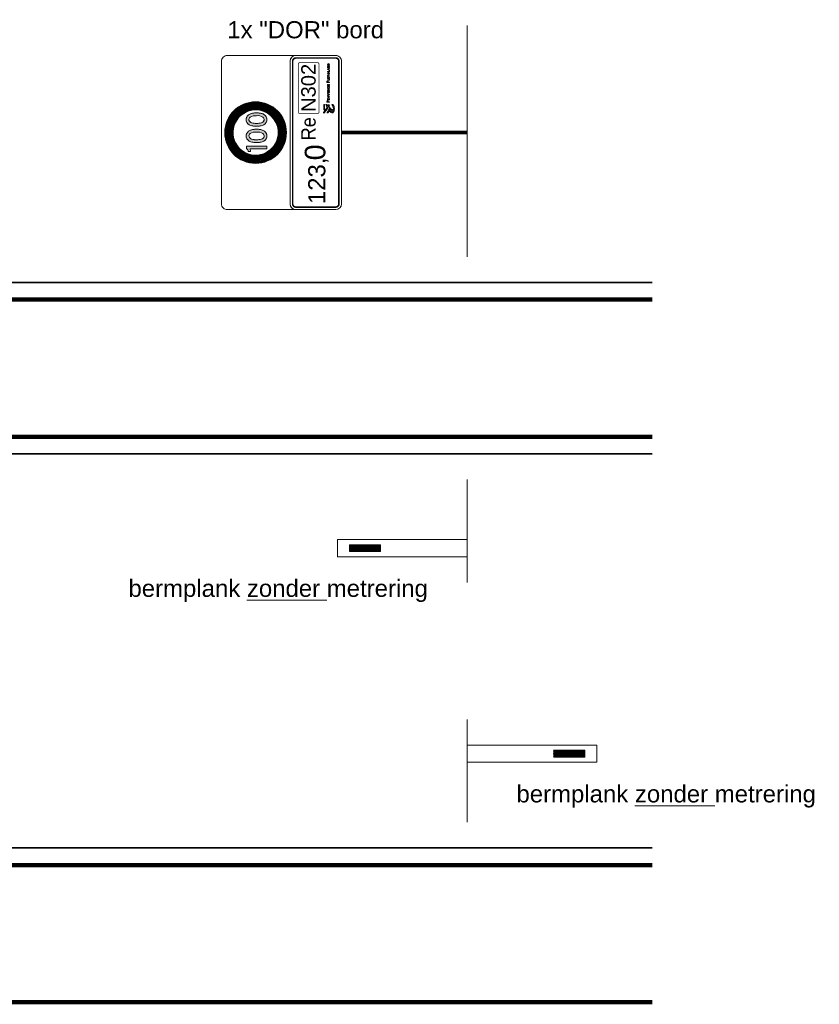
# Model space of a CAD drawing. Header units: metres. Extents: x -699 to 2316, y -1199 to 781.
# Tile 134 of 256: x -77.43 to -72.76, y -77.69 to -71.94. Entities that reach past the tile are written whole.
import ezdxf

# ---------------------------------------------------------------- set-up
doc = ezdxf.new("R2010")
doc.units = ezdxf.units.M
for name, color, linetype, lineweight in [('B-WE-VW-VERKEERSTEKEN_BORD-G', 7, 'Continuous', 18), ('N-WE-VH-KANTVERHARDING-G', 210, 'Continuous', 35), ('N-WE-VW-MARKERING_LANGS_STREEP_DOORGETROKKEN_020-G', 7, 'Continuous', 18)]:
    doc.layers.add(name, color=color, linetype=linetype, lineweight=lineweight)
doc.styles.add('ariel', font='arial.ttf')

# ---------------------------------------------------------------- blocks, each defined once
blk = doc.blocks.new('*X72')
at = {"color": 0}
for p, q in [((925.000522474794, 239.3579676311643), (926.9329959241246, 241.2904410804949)), ((925.000522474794, 239.8069804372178), (926.4839831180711, 241.2904410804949)), ((925.000522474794, 240.2559932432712), (926.0349703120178, 241.2904410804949)), ((925.000522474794, 240.7050060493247), (925.5859575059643, 241.2904410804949)), ((925.000522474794, 241.1540188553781), (925.1369446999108, 241.2904410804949)), ((927.000522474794, 239.0857348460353), (925.000522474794, 241.0857348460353)), ((925.000522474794, 238.9089548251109), (927.000522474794, 240.9089548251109)), ((927.000522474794, 238.6367220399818), (925.000522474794, 240.6367220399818)), ((925.000522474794, 238.4599420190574), (927.000522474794, 240.4599420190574)), ((927.000522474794, 239.5347476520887), (925.244829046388, 241.2904410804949)), ((927.000522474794, 239.9837604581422), (925.6938418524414, 241.2904410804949)), ((927.000522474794, 240.4327732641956), (926.1428546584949, 241.2904410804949)), ((927.000522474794, 240.8817860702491), (926.5918674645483, 241.2904410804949)), ((927.000522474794, 238.1877092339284), (925.000522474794, 240.1877092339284)), ((925.000522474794, 238.010929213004), (927.000522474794, 240.010929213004)), ((927.000522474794, 237.7386964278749), (925.000522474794, 239.7386964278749)), ((925.000522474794, 237.5619164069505), (927.000522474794, 239.5619164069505)), ((927.000522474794, 237.2896836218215), (925.000522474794, 239.2896836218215)), ((925.000522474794, 237.112903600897), (927.000522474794, 239.112903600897)), ((927.000522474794, 236.840670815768), (925.000522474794, 238.840670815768)), ((925.000522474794, 236.6638907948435), (927.000522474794, 238.6638907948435)), ((927.000522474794, 236.3916580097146), (925.000522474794, 238.3916580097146)), ((925.000522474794, 236.2148779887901), (927.000522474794, 238.2148779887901)), ((927.000522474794, 235.9426452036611), (925.000522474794, 237.9426452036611)), ((925.000522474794, 235.7658651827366), (927.000522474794, 237.7658651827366)), ((927.000522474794, 235.4936323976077), (925.000522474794, 237.4936323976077)), ((925.000522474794, 235.3168523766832), (927.000522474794, 237.3168523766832)), ((927.000522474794, 235.0446195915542), (925.000522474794, 237.0446195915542)), ((925.000522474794, 234.8678395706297), (927.000522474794, 236.8678395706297)), ((927.000522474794, 234.5956067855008), (925.000522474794, 236.5956067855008)), ((925.000522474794, 234.4188267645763), (927.000522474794, 236.4188267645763)), ((927.000522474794, 234.1465939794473), (925.000522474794, 236.1465939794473)), ((925.000522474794, 233.9698139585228), (927.000522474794, 235.9698139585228)), ((927.000522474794, 233.6975811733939), (925.000522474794, 235.6975811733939)), ((925.000522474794, 233.5208011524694), (927.000522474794, 235.5208011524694)), ((927.000522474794, 233.2485683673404), (925.000522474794, 235.2485683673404)), ((925.000522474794, 233.0717883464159), (927.000522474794, 235.0717883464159)), ((927.000522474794, 232.799555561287), (925.000522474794, 234.799555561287)), ((925.000522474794, 232.6227755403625), (927.000522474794, 234.6227755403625)), ((927.000522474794, 232.3505427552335), (925.000522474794, 234.3505427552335)), ((926.6116113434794, 232.2904410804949), (925.000522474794, 233.9015299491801)), ((926.1625985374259, 232.2904410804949), (925.000522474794, 233.4525171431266)), ((925.7135857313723, 232.2904410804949), (925.000522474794, 233.003504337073)), ((925.2645729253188, 232.2904410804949), (925.000522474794, 232.5544915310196)), ((925.11720082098, 232.2904410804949), (927.000522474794, 234.173762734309)), ((925.5662136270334, 232.2904410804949), (927.000522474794, 233.7247499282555)), ((926.0152264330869, 232.2904410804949), (927.000522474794, 233.275737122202)), ((926.4642392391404, 232.2904410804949), (927.000522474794, 232.8267243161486)), ((926.9132520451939, 232.2904410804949), (927.000522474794, 232.3777115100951))]:
    blk.add_line(p, q, dxfattribs=at)
blk = doc.blocks.new('Logo_PFL_Contour_HBBORD')
at = {"layer": 'B-WE-VW-VERKEERSTEKEN_BORD-G', "color": 8, "lineweight": 5}
for points in [[(-0.06342718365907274, -0.0162602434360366), (-0.04818596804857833, -0.0162602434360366), (-0.04818596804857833, -0.01382874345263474), (-0.06342718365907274, -0.01382874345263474), (-0.06342718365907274, -0.0162602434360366)], [(-0.01421348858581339, -0.03016442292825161), (-0.01421348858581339, -0.02466804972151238), (-0.0132521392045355, -0.02466804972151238), (-0.0132521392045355, -0.03016442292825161), (-0.01421348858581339, -0.03016442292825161)], [(0.003684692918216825, -0.03016442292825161), (0.003684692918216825, -0.02466804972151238), (0.004646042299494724, -0.02466804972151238), (0.004646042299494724, -0.03016442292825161), (0.003684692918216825, -0.03016442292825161)], [(0.007635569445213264, -0.03016442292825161), (0.007635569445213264, -0.02466804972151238), (0.01074261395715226, -0.02466804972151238), (0.01074261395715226, -0.02541844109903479), (0.008596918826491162, -0.02541844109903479), (0.008596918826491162, -0.02697224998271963), (0.01063713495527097, -0.02697224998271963), (0.01063713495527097, -0.02770143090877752), (0.008596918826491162, -0.02770143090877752), (0.008596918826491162, -0.02939253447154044), (0.01074261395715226, -0.02939253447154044), (0.01074261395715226, -0.03016442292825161), (0.007635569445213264, -0.03016442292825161)], [(0.01753569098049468, -0.02383310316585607), (0.01753569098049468, -0.0261479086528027), (0.02006202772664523, -0.0261479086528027), (0.02006202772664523, -0.02692982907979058), (0.01753569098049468, -0.02692982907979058), (0.01753569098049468, -0.03016442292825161), (0.01656344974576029, -0.03016442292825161), (0.01656344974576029, -0.02302968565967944), (0.02019960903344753, -0.02302968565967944), (0.02019960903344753, -0.02383310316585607), (0.01753569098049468, -0.02383310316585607)], [(0.02257575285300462, -0.03016442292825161), (0.02257575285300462, -0.02466804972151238), (0.02353710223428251, -0.02466804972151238), (0.02353710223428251, -0.02933979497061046), (0.02550336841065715, -0.02933979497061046), (0.02550336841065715, -0.03016442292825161), (0.02257575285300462, -0.03016442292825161)], [(0.02770065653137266, -0.03016442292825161), (0.02770065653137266, -0.02466804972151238), (0.03080770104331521, -0.02466804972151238), (0.03080770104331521, -0.02541844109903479), (0.02866200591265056, -0.02541844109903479), (0.02866200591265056, -0.02697224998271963), (0.03070222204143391, -0.02697224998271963), (0.03070222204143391, -0.02770143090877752), (0.02866200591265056, -0.02770143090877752), (0.02866200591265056, -0.02939253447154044), (0.03080770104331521, -0.02939253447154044), (0.03080770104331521, -0.03016442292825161), (0.02770065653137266, -0.03016442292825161)], [(0.04725841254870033, -0.03016442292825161), (0.04725841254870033, -0.02466804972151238), (0.04821976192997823, -0.02466804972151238), (0.04821976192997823, -0.02933979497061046), (0.05018602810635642, -0.02933979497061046), (0.05018602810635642, -0.03016442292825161), (0.04725841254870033, -0.03016442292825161)], [(0.05589221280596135, -0.03016442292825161), (0.0554588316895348, -0.02901217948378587), (0.05301733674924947, -0.02901217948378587), (0.05258395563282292, -0.03016442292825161), (0.05161171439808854, -0.03016442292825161), (0.0537465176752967, -0.02466804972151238), (0.05484602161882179, -0.02466804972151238), (0.05695961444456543, -0.03016442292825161), (0.05589221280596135, -0.03016442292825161)]]:
    blk.add_lwpolyline(points, dxfattribs=at)
for points, knots in [([(-0.0621237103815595, -0.03897067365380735), (-0.06336299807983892, -0.03873523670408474), (-0.06422988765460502, -0.03844129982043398), (-0.06523806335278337, -0.03813086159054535), (-0.06523806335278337, -0.03813086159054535), (-0.06264960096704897, -0.03348679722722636), (-0.06264960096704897, -0.03348679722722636), (-0.06264960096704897, -0.03348679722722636), (-0.05968787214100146, -0.02777610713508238), (-0.05344172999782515, -0.02784243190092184), (-0.05285217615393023, -0.02784940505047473), (-0.05123874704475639, -0.02796188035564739), (-0.05123874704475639, -0.02796188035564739), (-0.05123874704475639, -0.02796188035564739), (-0.05085152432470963, -0.02519811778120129), (-0.05682556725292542, -0.02491818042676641), (-0.06182544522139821, -0.02468444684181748), (-0.06400139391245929, -0.02164250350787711), (-0.06523457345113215, -0.02043636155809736), (-0.06667619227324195, -0.01902698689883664), (-0.07078040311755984, -0.01722695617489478), (-0.07124960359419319, -0.01703857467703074), (-0.07181648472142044, -0.01682661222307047), (-0.07223074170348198, -0.01621180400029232), (-0.07223074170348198, -0.01557863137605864), (-0.07223074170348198, -0.01557863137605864), (-0.07223074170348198, -0.01207880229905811), (-0.07223074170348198, -0.01207880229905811), (-0.07223074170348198, -0.01271367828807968), (-0.07187142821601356, -0.0131236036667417), (-0.07124786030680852, -0.01339044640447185), (-0.0708580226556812, -0.01358319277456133), (-0.06550841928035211, -0.0165318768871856), (-0.06399528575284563, -0.01787577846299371), (-0.06261384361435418, -0.01910198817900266), (-0.06013701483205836, -0.0224579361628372), (-0.05643747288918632, -0.02245442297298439), (-0.05643747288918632, -0.02245442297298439), (-0.05613833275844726, -0.02245442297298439), (-0.05613833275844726, -0.02245442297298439), (-0.05442112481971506, -0.02245005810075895), (-0.05080704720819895, -0.02110961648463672), (-0.04909681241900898, -0.02022966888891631), (-0.04883430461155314, -0.02010841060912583), (-0.04833545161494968, -0.01988165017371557), (-0.04819504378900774, -0.01938192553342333), (-0.04819504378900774, -0.01938192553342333), (-0.0481932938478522, -0.02162855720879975), (-0.0481932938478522, -0.02162855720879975), (-0.0481932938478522, -0.02222505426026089), (-0.04856917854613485, -0.02229744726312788), (-0.04908547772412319, -0.02252942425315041), (-0.05005265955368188, -0.02302744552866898), (-0.0522748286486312, -0.02402423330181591), (-0.0522748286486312, -0.02402423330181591), (-0.05205941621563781, -0.02410013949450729), (-0.0519547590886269, -0.02414549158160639), (-0.0517925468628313, -0.0242187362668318), (-0.04909768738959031, -0.02554698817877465), (-0.04885872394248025, -0.02801857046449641), (-0.04885872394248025, -0.02801857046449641), (-0.04885872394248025, -0.02801857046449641), (-0.04871307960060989, -0.03016310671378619), (-0.04871307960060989, -0.03016310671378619), (-0.04871307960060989, -0.03016310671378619), (-0.05103031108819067, -0.0296790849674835), (-0.05290275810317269, -0.0296790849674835), (-0.05805787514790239, -0.0296790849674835), (-0.06040475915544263, -0.03491272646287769), (-0.06040475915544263, -0.03491272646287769), (-0.06040475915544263, -0.03491272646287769), (-0.0621237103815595, -0.03897067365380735), (-0.0621237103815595, -0.03897067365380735)], [0, 0, 0, 0, 1, 1, 1, 2, 2, 2, 3, 3, 3, 4, 4, 4, 5, 5, 5, 6, 6, 6, 7, 7, 7, 8, 8, 8, 9, 9, 9, 10, 10, 10, 11, 11, 11, 12, 12, 12, 13, 13, 13, 14, 14, 14, 15, 15, 15, 16, 16, 16, 17, 17, 17, 18, 18, 18, 19, 19, 19, 20, 20, 20, 21, 21, 21, 22, 22, 22, 23, 23, 23, 24, 24, 24, 24]), ([(-0.07168915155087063, -0.03436184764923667), (-0.07168915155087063, -0.03436184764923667), (-0.06609710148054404, -0.02903755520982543), (-0.06609710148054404, -0.02903755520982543), (-0.06609710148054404, -0.02903755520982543), (-0.06929517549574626, -0.02759767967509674), (-0.07134815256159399, -0.02682850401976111), (-0.07188450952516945, -0.02657118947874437), (-0.07222899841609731, -0.02606624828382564), (-0.07222899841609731, -0.02547757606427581), (-0.07222899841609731, -0.02547757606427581), (-0.07222899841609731, -0.02261874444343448), (-0.07222899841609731, -0.02261874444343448), (-0.07222899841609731, -0.0231995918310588), (-0.07189584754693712, -0.02361643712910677), (-0.07134204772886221, -0.02387981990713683), (-0.06716457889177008, -0.02585604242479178), (-0.06245598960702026, -0.02833725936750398), (-0.06245598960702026, -0.02833725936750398), (-0.06245598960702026, -0.02833725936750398), (-0.06933006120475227, -0.03618285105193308), (-0.06933006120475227, -0.03618285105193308), (-0.07012456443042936, -0.0356604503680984), (-0.07089551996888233, -0.03503339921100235), (-0.07168915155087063, -0.03436184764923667)], [0, 0, 0, 0, 1, 1, 1, 2, 2, 2, 3, 3, 3, 4, 4, 4, 5, 5, 5, 6, 6, 6, 7, 7, 7, 8, 8, 8, 8]), ([(-0.03934844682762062, -0.02745837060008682), (-0.03952787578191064, -0.02745837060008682), (-0.03972908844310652, -0.02745837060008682), (-0.03991940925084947, -0.0274371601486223), (-0.03991940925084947, -0.0274371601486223), (-0.03991940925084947, -0.03016442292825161), (-0.03991940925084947, -0.03016442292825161), (-0.03991940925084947, -0.03016442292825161), (-0.04089165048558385, -0.03016442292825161), (-0.04089165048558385, -0.03016442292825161), (-0.04089165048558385, -0.03016442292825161), (-0.04089165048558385, -0.02302968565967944), (-0.04089165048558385, -0.02302968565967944), (-0.04036310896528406, -0.02300876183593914), (-0.03978182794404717, -0.02298755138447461), (-0.03913691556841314, -0.02298755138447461), (-0.03749855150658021, -0.02298755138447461), (-0.03658994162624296, -0.02381189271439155), (-0.03658994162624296, -0.02508022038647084), (-0.03658994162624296, -0.02647552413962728), (-0.03773129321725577, -0.02745837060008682), (-0.03934844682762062, -0.02745837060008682)], [0, 0, 0, 0, 1, 1, 1, 2, 2, 2, 3, 3, 3, 4, 4, 4, 5, 5, 5, 6, 6, 6, 7, 7, 7, 7]), ([(-0.03924296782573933, -0.02379068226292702), (-0.03950723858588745, -0.02379068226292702), (-0.03971819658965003, -0.02379068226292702), (-0.03991940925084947, -0.02380128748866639), (-0.03991940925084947, -0.02380128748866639), (-0.03991940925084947, -0.02661281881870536), (-0.03991940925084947, -0.02661281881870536), (-0.03973940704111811, -0.02664463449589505), (-0.03953876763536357, -0.02665523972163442), (-0.03933755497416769, -0.02665523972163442), (-0.03828104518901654, -0.02664463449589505), (-0.03760460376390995, -0.02607367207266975), (-0.03760460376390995, -0.02517538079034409), (-0.03760460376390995, -0.0242876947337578), (-0.03812225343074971, -0.02379068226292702), (-0.03924296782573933, -0.02379068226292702)], [0, 0, 0, 0, 1, 1, 1, 2, 2, 2, 3, 3, 3, 4, 4, 4, 5, 5, 5, 5]), ([(-0.03152924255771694, -0.03016442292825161), (-0.03152924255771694, -0.03016442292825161), (-0.03329429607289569, -0.02780719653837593), (-0.03329429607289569, -0.02780719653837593), (-0.03329429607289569, -0.02780719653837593), (-0.03333671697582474, -0.02780719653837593), (-0.03333671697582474, -0.02780719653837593), (-0.03333671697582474, -0.02780719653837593), (-0.03333671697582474, -0.03016442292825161), (-0.03333671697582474, -0.03016442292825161), (-0.03333671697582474, -0.03016442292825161), (-0.03429806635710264, -0.03016442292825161), (-0.03429806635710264, -0.03016442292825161), (-0.03429806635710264, -0.03016442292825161), (-0.03429806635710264, -0.02466804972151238), (-0.03429806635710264, -0.02466804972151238), (-0.03393920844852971, -0.02464683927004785), (-0.03331550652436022, -0.02463623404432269), (-0.03266027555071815, -0.02463623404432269), (-0.03138134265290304, -0.02463623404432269), (-0.03064126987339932, -0.02514356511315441), (-0.03064126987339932, -0.0261160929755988), (-0.03064126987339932, -0.02704619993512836), (-0.03133892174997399, -0.0275956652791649), (-0.0322899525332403, -0.02769082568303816), (-0.03215294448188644, -0.02783901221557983), (-0.03199415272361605, -0.02805025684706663), (-0.03181472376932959, -0.0282721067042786), (-0.03181472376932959, -0.0282721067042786), (-0.03032425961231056, -0.03016442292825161), (-0.03032425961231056, -0.03016442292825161), (-0.03032425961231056, -0.03016442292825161), (-0.03152924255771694, -0.03016442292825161), (-0.03152924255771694, -0.03016442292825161)], [0, 0, 0, 0, 1, 1, 1, 2, 2, 2, 3, 3, 3, 4, 4, 4, 5, 5, 5, 6, 6, 6, 7, 7, 7, 8, 8, 8, 9, 9, 9, 10, 10, 10, 11, 11, 11, 11]), ([(-0.03278696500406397, -0.02537630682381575), (-0.03301913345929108, -0.02537630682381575), (-0.03317792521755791, -0.0253866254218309), (-0.03333671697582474, -0.02540783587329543), (-0.03333671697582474, -0.02540783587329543), (-0.03333671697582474, -0.02713075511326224), (-0.03333671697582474, -0.02713075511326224), (-0.03316760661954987, -0.02714136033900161), (-0.03295607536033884, -0.02715196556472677), (-0.03275543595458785, -0.02715196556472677), (-0.03208931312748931, -0.02715196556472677), (-0.03165593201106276, -0.02678192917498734), (-0.03165593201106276, -0.02621125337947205), (-0.03165593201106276, -0.02565089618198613), (-0.03208931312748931, -0.02537630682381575), (-0.03278696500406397, -0.02537630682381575)], [0, 0, 0, 0, 1, 1, 1, 2, 2, 2, 3, 3, 3, 4, 4, 4, 5, 5, 5, 5]), ([(-0.02586605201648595, -0.03024869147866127), (-0.02765231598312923, -0.03024869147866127), (-0.02848697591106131, -0.02909673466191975), (-0.02848697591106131, -0.02746897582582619), (-0.02848697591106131, -0.02565089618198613), (-0.02719772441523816, -0.02458349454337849), (-0.02569694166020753, -0.02458349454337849), (-0.02407978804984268, -0.02458349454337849), (-0.02304391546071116, -0.02554541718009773), (-0.02304391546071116, -0.02736321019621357), (-0.02304391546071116, -0.02920221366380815), (-0.02431252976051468, -0.03024869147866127), (-0.02586605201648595, -0.03024869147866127)], [0, 0, 0, 0, 1, 1, 1, 2, 2, 2, 3, 3, 3, 4, 4, 4, 4]), ([(-0.0257708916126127, -0.02540783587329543), (-0.02666918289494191, -0.02540783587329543), (-0.02746199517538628, -0.02609488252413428), (-0.02746199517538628, -0.0273844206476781), (-0.02746199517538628, -0.02850484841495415), (-0.02700740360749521, -0.02941374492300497), (-0.02580242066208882, -0.02941374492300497), (-0.02484049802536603, -0.02941374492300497), (-0.02407978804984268, -0.02875851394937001), (-0.02407978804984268, -0.02744776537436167), (-0.02407978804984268, -0.0261160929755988), (-0.02473501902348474, -0.02540783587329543), (-0.0257708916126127, -0.02540783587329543)], [0, 0, 0, 0, 1, 1, 1, 2, 2, 2, 3, 3, 3, 4, 4, 4, 4]), ([(-0.01835411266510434, -0.03016442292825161), (-0.01835411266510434, -0.03016442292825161), (-0.01945304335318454, -0.03016442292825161), (-0.01945304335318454, -0.03016442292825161), (-0.01945304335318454, -0.03016442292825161), (-0.0215884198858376, -0.02466804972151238), (-0.0215884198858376, -0.02466804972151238), (-0.0215884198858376, -0.02466804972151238), (-0.02052044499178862, -0.02466804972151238), (-0.02052044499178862, -0.02466804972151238), (-0.02052044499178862, -0.02466804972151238), (-0.01935788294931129, -0.02773324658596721), (-0.01935788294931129, -0.02773324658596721), (-0.01917845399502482, -0.02818755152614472), (-0.01901966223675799, -0.02866335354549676), (-0.01889297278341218, -0.02913886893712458), (-0.01889297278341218, -0.02913886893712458), (-0.01888265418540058, -0.02913886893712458), (-0.01888265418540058, -0.02913886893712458), (-0.01873475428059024, -0.02867395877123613), (-0.01858628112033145, -0.02818755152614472), (-0.01841717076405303, -0.02776477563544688), (-0.01841717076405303, -0.02776477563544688), (-0.0172018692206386, -0.02466804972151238), (-0.0172018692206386, -0.02466804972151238), (-0.0172018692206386, -0.02466804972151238), (-0.0161975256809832, -0.02466804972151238), (-0.0161975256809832, -0.02466804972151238), (-0.0161975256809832, -0.02466804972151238), (-0.01835411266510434, -0.03016442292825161), (-0.01835411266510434, -0.03016442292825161)], [0, 0, 0, 0, 1, 1, 1, 2, 2, 2, 3, 3, 3, 4, 4, 4, 5, 5, 5, 6, 6, 6, 7, 7, 7, 8, 8, 8, 9, 9, 9, 10, 10, 10, 10]), ([(-0.006690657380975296, -0.03016442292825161), (-0.006690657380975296, -0.03016442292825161), (-0.008761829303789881, -0.02694043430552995), (-0.008761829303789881, -0.02694043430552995), (-0.00898367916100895, -0.026602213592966), (-0.009206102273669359, -0.0262006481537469), (-0.009364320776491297, -0.02586242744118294), (-0.009364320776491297, -0.02586242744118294), (-0.009375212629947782, -0.02586242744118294), (-0.009375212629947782, -0.02586242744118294), (-0.009354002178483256, -0.02621125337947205), (-0.00933279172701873, -0.02658100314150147), (-0.00933279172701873, -0.02717288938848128), (-0.00933279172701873, -0.02717288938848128), (-0.00933279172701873, -0.03016442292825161), (-0.00933279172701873, -0.03016442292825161), (-0.00933279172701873, -0.03016442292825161), (-0.01026261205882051, -0.03016442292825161), (-0.01026261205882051, -0.03016442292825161), (-0.01026261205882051, -0.03016442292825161), (-0.01026261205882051, -0.02466804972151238), (-0.01026261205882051, -0.02466804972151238), (-0.01026261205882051, -0.02466804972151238), (-0.008994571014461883, -0.02466804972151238), (-0.008994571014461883, -0.02466804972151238), (-0.008994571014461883, -0.02466804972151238), (-0.006954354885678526, -0.02783901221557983), (-0.006954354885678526, -0.02783901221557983), (-0.006722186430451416, -0.02818755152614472), (-0.006500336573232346, -0.02856819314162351), (-0.006310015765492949, -0.02893794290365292), (-0.006310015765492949, -0.02893794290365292), (-0.006299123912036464, -0.02893794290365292), (-0.006299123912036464, -0.02893794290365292), (-0.006331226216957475, -0.02857879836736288), (-0.006341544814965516, -0.02798691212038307), (-0.006341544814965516, -0.02717288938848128), (-0.006341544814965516, -0.02717288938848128), (-0.006352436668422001, -0.02466804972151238), (-0.006352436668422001, -0.02466804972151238), (-0.006352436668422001, -0.02466804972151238), (-0.005411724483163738, -0.02466804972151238), (-0.005411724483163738, -0.02466804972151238), (-0.005411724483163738, -0.02466804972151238), (-0.005411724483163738, -0.03016442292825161), (-0.005411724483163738, -0.03016442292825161), (-0.005411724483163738, -0.03016442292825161), (-0.006690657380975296, -0.03016442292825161), (-0.006690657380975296, -0.03016442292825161)], [0, 0, 0, 0, 1, 1, 1, 2, 2, 2, 3, 3, 3, 4, 4, 4, 5, 5, 5, 6, 6, 6, 7, 7, 7, 8, 8, 8, 9, 9, 9, 10, 10, 10, 11, 11, 11, 12, 12, 12, 13, 13, 13, 14, 14, 14, 15, 15, 15, 16, 16, 16, 16]), ([(-0.0002558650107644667, -0.03023837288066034), (-0.002020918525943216, -0.03023837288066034), (-0.002940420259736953, -0.02921281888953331), (-0.002940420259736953, -0.02753232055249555), (-0.002940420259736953, -0.0259575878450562), (-0.002052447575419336, -0.02459409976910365), (-2.312330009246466e-05, -0.02459409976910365), (0.0003678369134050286, -0.02459409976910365), (0.0008224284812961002, -0.02464683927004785), (0.001203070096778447, -0.02475260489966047), (0.001203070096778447, -0.02475260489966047), (0.001107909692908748, -0.02560876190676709), (0.001107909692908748, -0.02560876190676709), (0.0006951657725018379, -0.02548178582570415), (0.0002829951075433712, -0.02540783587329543), (-0.0001182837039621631, -0.02540783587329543), (-0.001312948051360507, -0.02540783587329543), (-0.001915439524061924, -0.02628520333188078), (-0.001915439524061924, -0.0274371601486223), (-0.001915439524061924, -0.02870548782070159), (-0.001249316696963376, -0.02939253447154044), (-5.522560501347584e-05, -0.02939253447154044), (0.0003781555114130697, -0.02939253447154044), (0.0008327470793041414, -0.02928676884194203), (0.001170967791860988, -0.02912826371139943), (0.001170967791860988, -0.02912826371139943), (0.001255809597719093, -0.02997381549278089), (0.001255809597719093, -0.02997381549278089), (0.0008115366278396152, -0.03014321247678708), (0.0002938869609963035, -0.03023837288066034), (-0.0002558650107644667, -0.03023837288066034)], [0, 0, 0, 0, 1, 1, 1, 2, 2, 2, 3, 3, 3, 4, 4, 4, 5, 5, 5, 6, 6, 6, 7, 7, 7, 8, 8, 8, 9, 9, 9, 10, 10, 10, 10]), ([(0.03578470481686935, -0.03016442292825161), (0.03578470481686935, -0.03016442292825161), (0.0346857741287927, -0.03016442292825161), (0.0346857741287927, -0.03016442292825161), (0.0346857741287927, -0.03016442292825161), (0.03255039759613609, -0.02466804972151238), (0.03255039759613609, -0.02466804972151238), (0.03255039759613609, -0.02466804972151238), (0.03361837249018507, -0.02466804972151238), (0.03361837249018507, -0.02466804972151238), (0.03361837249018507, -0.02466804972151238), (0.0347809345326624, -0.02773324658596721), (0.0347809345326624, -0.02773324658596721), (0.03496036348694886, -0.02818755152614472), (0.03511915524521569, -0.02866335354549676), (0.03524584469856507, -0.02913886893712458), (0.03524584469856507, -0.02913886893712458), (0.03525616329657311, -0.02913886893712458), (0.03525616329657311, -0.02913886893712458), (0.03540463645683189, -0.02867395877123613), (0.03555253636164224, -0.02818755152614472), (0.03572164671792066, -0.02776477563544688), (0.03572164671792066, -0.02776477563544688), (0.03693694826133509, -0.02466804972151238), (0.03693694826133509, -0.02466804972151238), (0.03693694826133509, -0.02466804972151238), (0.03794071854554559, -0.02466804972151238), (0.03794071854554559, -0.02466804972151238), (0.03794071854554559, -0.02466804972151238), (0.03578470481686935, -0.03016442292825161), (0.03578470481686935, -0.03016442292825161)], [0, 0, 0, 0, 1, 1, 1, 2, 2, 2, 3, 3, 3, 4, 4, 4, 5, 5, 5, 6, 6, 6, 7, 7, 7, 8, 8, 8, 9, 9, 9, 10, 10, 10, 10]), ([(0.04200739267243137, -0.03024869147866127), (0.04022112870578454, -0.03024869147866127), (0.03938646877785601, -0.02909673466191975), (0.03938646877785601, -0.02746897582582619), (0.03938646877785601, -0.02565089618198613), (0.04067572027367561, -0.02458349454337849), (0.04217650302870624, -0.02458349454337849), (0.04379365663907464, -0.02458349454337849), (0.0448295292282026, -0.02554541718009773), (0.0448295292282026, -0.02736321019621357), (0.0448295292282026, -0.02920221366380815), (0.04356091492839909, -0.03024869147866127), (0.04200739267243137, -0.03024869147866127)], [0, 0, 0, 0, 1, 1, 1, 2, 2, 2, 3, 3, 3, 4, 4, 4, 4]), ([(0.04210255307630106, -0.02540783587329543), (0.04120426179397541, -0.02540783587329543), (0.04041144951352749, -0.02609488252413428), (0.04041144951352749, -0.0273844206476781), (0.04041144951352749, -0.02850484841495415), (0.04086604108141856, -0.02941374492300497), (0.04207102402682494, -0.02941374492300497), (0.04303294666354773, -0.02941374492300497), (0.04379365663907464, -0.02875851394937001), (0.04379365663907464, -0.02744776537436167), (0.04379365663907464, -0.0261160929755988), (0.04313842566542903, -0.02540783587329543), (0.04210255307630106, -0.02540783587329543)], [0, 0, 0, 0, 1, 1, 1, 2, 2, 2, 3, 3, 3, 4, 4, 4, 4]), ([(0.05454964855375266, -0.02658100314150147), (0.05443327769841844, -0.02627459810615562), (0.05432779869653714, -0.02593637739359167), (0.05424353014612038, -0.02567210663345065), (0.05424353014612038, -0.02567210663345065), (0.05423263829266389, -0.02567210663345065), (0.05423263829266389, -0.02567210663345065), (0.05416958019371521, -0.02594698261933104), (0.05406352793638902, -0.02626399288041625), (0.05394715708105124, -0.02657039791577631), (0.05394715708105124, -0.02657039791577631), (0.0532707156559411, -0.02830392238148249), (0.0532707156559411, -0.02830392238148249), (0.0532707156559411, -0.02830392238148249), (0.05521577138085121, -0.02830392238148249), (0.05521577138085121, -0.02830392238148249), (0.05521577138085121, -0.02830392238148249), (0.05454964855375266, -0.02658100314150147), (0.05454964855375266, -0.02658100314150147)], [0, 0, 0, 0, 1, 1, 1, 2, 2, 2, 3, 3, 3, 4, 4, 4, 5, 5, 5, 6, 6, 6, 6]), ([(0.06271739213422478, -0.03016442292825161), (0.06271739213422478, -0.03016442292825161), (0.0606462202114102, -0.02694043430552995), (0.0606462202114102, -0.02694043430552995), (0.06042379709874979, -0.026602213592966), (0.06020194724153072, -0.0262006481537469), (0.06004372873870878, -0.02586242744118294), (0.06004372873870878, -0.02586242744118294), (0.06003283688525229, -0.02586242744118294), (0.06003283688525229, -0.02586242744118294), (0.06005404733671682, -0.02621125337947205), (0.0600752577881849, -0.02658100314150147), (0.0600752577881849, -0.02717288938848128), (0.0600752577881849, -0.02717288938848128), (0.0600752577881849, -0.03016442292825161), (0.0600752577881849, -0.03016442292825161), (0.0600752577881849, -0.03016442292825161), (0.05914543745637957, -0.03016442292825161), (0.05914543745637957, -0.03016442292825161), (0.05914543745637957, -0.03016442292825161), (0.05914543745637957, -0.02466804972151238), (0.05914543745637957, -0.02466804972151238), (0.05914543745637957, -0.02466804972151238), (0.06041347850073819, -0.02466804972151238), (0.06041347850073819, -0.02466804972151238), (0.06041347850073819, -0.02466804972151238), (0.06245312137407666, -0.02783901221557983), (0.06245312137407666, -0.02783901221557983), (0.06268586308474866, -0.02818755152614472), (0.06290771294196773, -0.02856819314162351), (0.06309803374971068, -0.02893794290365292), (0.06309803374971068, -0.02893794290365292), (0.06310892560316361, -0.02893794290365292), (0.06310892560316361, -0.02893794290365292), (0.0630768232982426, -0.02857879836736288), (0.06306650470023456, -0.02798691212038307), (0.06306650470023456, -0.02717288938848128), (0.06306650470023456, -0.02717288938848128), (0.06305561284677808, -0.02466804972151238), (0.06305561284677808, -0.02466804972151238), (0.06305561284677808, -0.02466804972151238), (0.06399632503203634, -0.02466804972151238), (0.06399632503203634, -0.02466804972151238), (0.06399632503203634, -0.02466804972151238), (0.06399632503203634, -0.03016442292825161), (0.06399632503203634, -0.03016442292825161), (0.06399632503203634, -0.03016442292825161), (0.06271739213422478, -0.03016442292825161), (0.06271739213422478, -0.03016442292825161)], [0, 0, 0, 0, 1, 1, 1, 2, 2, 2, 3, 3, 3, 4, 4, 4, 5, 5, 5, 6, 6, 6, 7, 7, 7, 8, 8, 8, 9, 9, 9, 10, 10, 10, 11, 11, 11, 12, 12, 12, 13, 13, 13, 14, 14, 14, 15, 15, 15, 16, 16, 16, 16]), ([(0.06859096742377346, -0.03019595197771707), (0.06793573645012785, -0.03019595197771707), (0.06743872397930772, -0.03017474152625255), (0.06699502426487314, -0.03016442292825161), (0.06699502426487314, -0.03016442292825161), (0.06699502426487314, -0.02466804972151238), (0.06699502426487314, -0.02466804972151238), (0.06745993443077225, -0.02466804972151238), (0.06825274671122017, -0.02464683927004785), (0.06887587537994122, -0.02464683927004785), (0.07068334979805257, -0.02464683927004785), (0.07182470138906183, -0.02543965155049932), (0.07182470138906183, -0.02734199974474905), (0.07182470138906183, -0.0292973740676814), (0.07044028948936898, -0.03019595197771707), (0.06859096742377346, -0.03019595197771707)], [0, 0, 0, 0, 1, 1, 1, 2, 2, 2, 3, 3, 3, 4, 4, 4, 5, 5, 5, 5]), ([(0.06873886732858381, -0.02541844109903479), (0.0685061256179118, -0.02541844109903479), (0.06819943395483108, -0.02542904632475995), (0.06795637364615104, -0.02543965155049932), (0.06795637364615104, -0.02543965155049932), (0.06795637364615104, -0.02936100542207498), (0.06795637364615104, -0.02936100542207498), (0.0681254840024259, -0.02938192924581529), (0.06845338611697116, -0.02939253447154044), (0.06869644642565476, -0.02939253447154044), (0.0699438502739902, -0.02939253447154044), (0.0708100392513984, -0.02876883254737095), (0.0708100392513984, -0.02739502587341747), (0.0708100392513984, -0.02608427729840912), (0.07011296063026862, -0.02541844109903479), (0.06873886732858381, -0.02541844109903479)], [0, 0, 0, 0, 1, 1, 1, 2, 2, 2, 3, 3, 3, 4, 4, 4, 5, 5, 5, 5]), ([(-0.07214134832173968, -0.04062857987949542), (-0.06873309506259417, -0.04326155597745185), (-0.06482249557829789, -0.044837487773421), (-0.06021768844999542, -0.044837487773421), (-0.05567479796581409, -0.044837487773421), (-0.05164995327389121, -0.04323366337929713), (-0.04826350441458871, -0.04065998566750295), (-0.04826350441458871, -0.04065998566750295), (-0.04826350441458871, -0.03705550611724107), (-0.04826350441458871, -0.03705550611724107), (-0.05137785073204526, -0.04022482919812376), (-0.05541490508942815, -0.04187837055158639), (-0.06021768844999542, -0.04187837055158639), (-0.06511639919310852, -0.04187837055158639), (-0.06851506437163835, -0.04022046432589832), (-0.07214134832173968, -0.0370433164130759), (-0.07214134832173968, -0.0370433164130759), (-0.07214134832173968, -0.04062857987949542), (-0.07214134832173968, -0.04062857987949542)], [0, 0, 0, 0, 1, 1, 1, 2, 2, 2, 3, 3, 3, 4, 4, 4, 5, 5, 5, 6, 6, 6, 6])]:
    blk.add_open_spline(points, degree=3, knots=knots, dxfattribs=at)

msp = doc.modelspace()

# ---------------------------------------------------------------- hatches: boundary and pattern name
at = {"layer": 'B-WE-VW-VERKEERSTEKEN_BORD-G', "lineweight": 5}
h = msp.add_hatch(color=8, dxfattribs=at)
edge = h.paths.add_edge_path()
edge.add_arc((-76.04844356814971, -72.45223060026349), 0.1100345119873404, 253.7449995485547, 271.32966226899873, ccw=False)
edge.add_arc((-76.06792529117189, -72.52016749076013), 0.03936143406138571, 196.4732213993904, 253.28871833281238, ccw=False)
edge.add_arc((-76.07283894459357, -72.5235473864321), 0.03374168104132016, 125.6376289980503, 193.3339411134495, ccw=False)
edge.add_arc((-76.05235864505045, -72.5593970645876), 0.07493060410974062, 85.14494653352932, 122.3912119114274, ccw=False)
edge.add_arc((-76.03943112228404, -72.55937593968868), 0.0749306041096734, 57.79604159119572, 95.04230696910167, ccw=False)
edge.add_arc((-76.01906809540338, -72.52345951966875), 0.03374168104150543, 346.8533123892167, 414.54962450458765, ccw=False)
edge.add_arc((-76.02399276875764, -72.5200957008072), 0.03936143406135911, 286.8985351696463, 343.7140321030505, ccw=False)
edge.add_arc((-76.04369641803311, -72.45222284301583), 0.1100345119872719, 268.8575912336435, 286.44225395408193, ccw=False)
edge = h.paths.add_edge_path(flags=16)
edge.add_arc((-76.04844356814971, -72.45223060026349), 0.09378741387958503, 253.78819199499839, 271.5438270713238, ccw=False)
edge.add_arc((-76.06792529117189, -72.52016749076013), 0.02311433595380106, 197.6115757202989, 253.14324999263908, ccw=False)
edge.add_arc((-76.07283894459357, -72.5235473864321), 0.01749458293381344, 126.99094342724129, 191.9206802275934, ccw=False)
edge.add_arc((-76.05235864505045, -72.5593970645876), 0.05868350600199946, 83.76987864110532, 121.89537656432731, ccw=False)
edge.add_arc((-76.03943112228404, -72.55937593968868), 0.05868350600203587, 58.29187693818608, 96.41737486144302, ccw=False)
edge.add_arc((-76.01906809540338, -72.52345951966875), 0.0174945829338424, 348.266573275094, 413.19631007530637, ccw=False)
edge.add_arc((-76.02399276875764, -72.5200957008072), 0.0231143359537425, 287.0440035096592, 342.57567778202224, ccw=False)
edge.add_arc((-76.04369641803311, -72.45222284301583), 0.09378741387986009, 268.6434264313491, 286.399061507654, ccw=False)
h.paths.add_polyline_path([(-75.98516339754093, -72.6189465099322), (-75.98537730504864, -72.62290019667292), (-75.98603359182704, -72.62670489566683), (-75.98713085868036, -72.63036060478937), (-75.98866980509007, -72.63386732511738), (-75.99065043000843, -72.63722575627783), (-75.99307203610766, -72.64043449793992), (-75.99593602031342, -72.64349495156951), (-75.9992409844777, -72.6464064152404), (-76.00305285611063, -72.64906685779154), (-76.00743616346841, -72.65137424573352), (-76.01239090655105, -72.65332857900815), (-76.01791638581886, -72.65492985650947), (-76.02401399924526, -72.65617878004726), (-76.03068234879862, -72.65707464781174), (-76.03792283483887, -72.65761676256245), (-76.04573405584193, -72.65780652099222), (-76.05354585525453, -72.65764229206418), (-76.06078737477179, -72.6571238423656), (-76.06745791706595, -72.6562497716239), (-76.0735581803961, -72.6550207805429), (-76.07908746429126, -72.65343756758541), (-76.08404646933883, -72.65149943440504), (-76.08843449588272, -72.6492063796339), (-76.09225294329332, -72.64655840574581), (-76.0955646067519, -72.64365775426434), (-76.09843647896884, -72.64060667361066), (-76.10086715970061, -72.63740586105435), (-76.10285735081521, -72.6340539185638), (-76.10440635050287, -72.63055224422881), (-76.10551485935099, -72.62690013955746), (-76.10618217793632, -72.62309760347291), (-76.1064097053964, -72.61914463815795), (-76.1061950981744, -72.6151909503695), (-76.10554020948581, -72.61138695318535), (-76.10444364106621, -72.60773194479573), (-76.10290609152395, -72.60422662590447), (-76.10092686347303, -72.60086959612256), (-76.0985066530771, -72.5976629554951), (-76.09564476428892, -72.5946046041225), (-76.09234259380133, -72.59169594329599), (-76.08853281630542, -72.5890383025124), (-76.08415230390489, -72.58673301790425), (-76.07919965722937, -72.58478008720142), (-76.073675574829, -72.58318021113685), (-76.06757935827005, -72.5819326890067), (-76.06091170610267, -72.58103822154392), (-76.05367191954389, -72.58049610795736), (-76.04586069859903, -72.58030634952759), (-76.03804889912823, -72.58047057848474), (-76.0308066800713, -72.58098902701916), (-76.02413544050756, -72.58186169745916), (-76.01803378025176, -72.58308928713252), (-76.01250309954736, -72.58467109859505), (-76.00754199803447, -72.58660782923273), (-76.00315117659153, -72.58889878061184), (-75.99933063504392, -72.59154395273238), (-75.99601617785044, -72.59444180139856), (-75.99314221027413, -72.59749077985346), (-75.99071013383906, -72.60068949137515), (-75.9887185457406, -72.60404003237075), (-75.9871681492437, -72.60754030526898), (-75.98605894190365, -72.6111917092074), (-75.98539022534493, -72.6149935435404)])
edge = h.paths.add_edge_path(flags=16)
edge.add_arc((-76.04828739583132, -72.54780163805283), 0.09378741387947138, 253.788191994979, 271.5438270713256, ccw=False)
edge.add_arc((-76.0677691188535, -72.61573852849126), 0.0231143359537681, 197.6115757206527, 253.1432499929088, ccw=False)
edge.add_arc((-76.0726827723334, -72.61911842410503), 0.01749458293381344, 126.99094342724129, 191.9206802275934, ccw=False)
edge.add_arc((-76.05220247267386, -72.65496810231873), 0.05868350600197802, 83.7698786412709, 121.89537656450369, ccw=False)
edge.add_arc((-76.03927495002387, -72.65494697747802), 0.05868350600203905, 58.291876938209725, 96.41737486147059, ccw=False)
edge.add_arc((-76.018911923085, -72.61903055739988), 0.0174945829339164, 348.2665732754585, 413.196310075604, ccw=False)
edge.add_arc((-76.02383659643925, -72.61566673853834), 0.02311433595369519, 287.04400350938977, 342.57567778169, ccw=False)
edge.add_arc((-76.04354024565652, -72.54779388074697), 0.09378741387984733, 268.64342643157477, 286.3990615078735, ccw=False)
edge = h.paths.add_edge_path()
edge.add_line((-75.98656923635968, -72.69491920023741), (-75.9865953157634, -72.67895968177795))
edge.add_line((-75.98659531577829, -72.67895968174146), (-76.1053490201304, -72.67915373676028))
edge.add_line((-76.1053490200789, -72.67915373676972), (-76.10532694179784, -72.69266472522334))
edge.add_arc((-76.11222817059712, -72.70953928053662), 0.01823122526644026, 360.11736238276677, 427.75678908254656, ccw=False)
edge.add_line((-76.09399698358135, -72.70950193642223), (-76.08094561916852, -72.70948060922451))
edge.add_line((-76.08094561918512, -72.70948060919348), (-76.08232494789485, -72.69507567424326))
edge.add_line((-76.08232494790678, -72.6950756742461), (-75.98656923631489, -72.69491920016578))

# ---------------------------------------------------------------- linework, layer by layer
at = {"layer": 'B-WE-VW-VERKEERSTEKEN_BORD-G', "color": 8, "lineweight": 5}
for p, q in [((-74.81952548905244, -74.9743022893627), (-75.57405784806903, -74.97430228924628)), ((-75.57405784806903, -74.97430228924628), (-75.57405784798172, -75.0747732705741)), ((-75.50372816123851, -75.00444358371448), (-75.32288039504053, -75.00444358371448)), ((-75.50372816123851, -75.00444358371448), (-75.50372816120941, -75.0446319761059)), ((-75.3225235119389, -75.00444358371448), (-75.3225235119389, -75.04463197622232)), ((-74.81727998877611, -75.0747732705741), (-75.57405784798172, -75.0747732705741)), ((-75.50372816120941, -75.0446319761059), (-75.32288039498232, -75.04463197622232)), ((-74.8172799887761, -76.17383130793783), (-74.06050212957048, -76.17383130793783)), ((-74.06050212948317, -76.27430228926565), (-74.06050212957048, -76.17383130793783)), ((-74.3120364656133, -76.24416099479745), (-74.3120364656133, -76.20397260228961)), ((-74.13083181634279, -76.20397260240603), (-74.31167958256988, -76.20397260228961)), ((-74.13083181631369, -76.24416099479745), (-74.31167958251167, -76.24416099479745)), ((-74.13083181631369, -76.24416099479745), (-74.13083181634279, -76.20397260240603)), ((-74.81503448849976, -76.27430228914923), (-74.06050212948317, -76.27430228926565))]:
    msp.add_line(p, q, dxfattribs=at)
at = {"layer": 'B-WE-VW-VERKEERSTEKEN_BORD-G', "color": 8, "lineweight": 5, "flags": 128}
for points in [[(-76.21631491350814, -72.14930228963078, 0.4142135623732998), (-76.25017558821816, -72.18316296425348), (-76.25017558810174, -73.0154416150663, 0.4142135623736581), (-76.21631491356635, -73.04930228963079), (-75.81631491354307, -73.04930228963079, -0.4142135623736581), (-75.85017558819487, -73.0154416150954), (-75.85017558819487, -72.18316296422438, -0.4142135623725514), (-75.81631491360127, -72.14930228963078)], [(-75.99949800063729, -72.49597293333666, -0.3042823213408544), (-75.98621075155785, -72.53113389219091, -0.2531108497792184), (-76.01255127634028, -72.55775754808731, -0.07687848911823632), (-76.04589022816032, -72.5622354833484, -0.07687848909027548), (-76.07924363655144, -72.55786652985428, -0.2531108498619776), (-76.10567103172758, -72.53132910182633, -0.3042823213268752), (-76.09249876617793, -72.49612490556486, -0.1639635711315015), (-76.04601687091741, -72.48473531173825, -0.1639635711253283)], [(-76.04589022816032, -72.5622354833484, -0.07687848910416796), (-76.07924363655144, -72.55786652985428, -0.2531108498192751), (-76.10567103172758, -72.53132910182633, -0.3042823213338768), (-76.09249876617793, -72.49612490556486, -0.1639635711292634), (-76.04601687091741, -72.48473531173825, -0.1639635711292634), (-75.99949800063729, -72.49597293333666, -0.3042823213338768), (-75.98621075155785, -72.53113389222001, -0.2531108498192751), (-76.01255127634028, -72.55775754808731, -0.07687848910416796)], [(-76.00858752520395, -72.50945173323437, -0.2911408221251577), (-76.00193907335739, -72.5270171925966, -0.2550985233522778), (-76.01788096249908, -72.54238736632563, -0.0757774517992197), (-76.04591678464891, -72.54598397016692, -0.07577745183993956), (-76.07396421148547, -72.5424790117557, -0.2550985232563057), (-76.08995624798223, -72.52716102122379, -0.2911408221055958), (-76.0833652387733, -72.50957392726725, -0.1679055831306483), (-76.04599019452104, -72.50106014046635, -0.1679055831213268)], [(-76.04591678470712, -72.54598397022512, -0.07762894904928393), (-76.07462798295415, -72.5422886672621, -0.2471586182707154), (-76.08995624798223, -72.52716102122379, -0.291140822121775), (-76.0833652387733, -72.50957392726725, -0.1679055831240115), (-76.04599019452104, -72.50106014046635, -0.1679055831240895), (-76.00858752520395, -72.50945173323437, -0.2911408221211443), (-76.00193907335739, -72.5270171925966, -0.2471586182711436), (-76.01721781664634, -72.54219485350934, -0.07762894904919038)], [(-75.9993418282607, -72.59154397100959, -0.3042823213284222), (-75.98605457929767, -72.62670492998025, -0.2531108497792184), (-76.0123951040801, -72.65332858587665, -0.07687848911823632), (-76.04573405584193, -72.65780652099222, -0.07687848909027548), (-76.07908746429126, -72.65343756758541, -0.2531108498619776), (-76.10551485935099, -72.62690013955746, -0.3042823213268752), (-76.09234259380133, -72.59169594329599, -0.1639635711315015), (-76.04586069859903, -72.58030634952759, -0.1639635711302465)], [(-76.04573405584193, -72.65780652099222, -0.07687848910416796), (-76.07908746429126, -72.65343756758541, -0.2531108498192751), (-76.10551485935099, -72.62690013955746, -0.3042823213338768), (-76.09234259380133, -72.59169594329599, -0.1639635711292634), (-76.04586069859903, -72.58030634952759, -0.1639635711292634), (-75.9993418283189, -72.5915439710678, -0.3042823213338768), (-75.98605457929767, -72.62670492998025, -0.2531108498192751), (-76.0123951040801, -72.65332858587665, -0.07687848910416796)], [(-76.00843135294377, -72.6050227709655, -0.2911408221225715), (-76.00178290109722, -72.62258823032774, -0.2550985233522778), (-76.0177247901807, -72.63795840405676, -0.0757774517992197), (-76.04576061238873, -72.64155500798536, -0.07577745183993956), (-76.07380803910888, -72.63805004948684, -0.2550985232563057), (-76.08980007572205, -72.62273205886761, -0.2911408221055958), (-76.08320906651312, -72.60514496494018, -0.1679055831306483), (-76.04583402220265, -72.59663117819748, -0.1679055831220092)], [(-76.04576061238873, -72.64155500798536, -0.07762894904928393), (-76.07447181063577, -72.63785970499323, -0.2471586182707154), (-76.08980007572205, -72.62273205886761, -0.291140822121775), (-76.08320906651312, -72.60514496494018, -0.1679055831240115), (-76.04583402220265, -72.59663117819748, -0.1679055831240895), (-76.00843135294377, -72.6050227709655, -0.2911408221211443), (-76.00178290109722, -72.62258823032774, -0.2471586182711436), (-76.01706164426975, -72.63776589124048, -0.07762894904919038)], [(-75.98659531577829, -72.67895968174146), (-75.98656923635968, -72.69491920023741), (-76.08232494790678, -72.6950756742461), (-76.08094561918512, -72.70948060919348), (-76.09399698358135, -72.70950193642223, 0.3040111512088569), (-76.1053269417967, -72.69266472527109), (-76.1053490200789, -72.67915373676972)], [(-75.98656923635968, -72.69491920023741), (-75.98659531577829, -72.67895968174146), (-76.1053490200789, -72.67915373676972), (-76.1053269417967, -72.69266472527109, -0.3040111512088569), (-76.09399698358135, -72.70950193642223), (-76.08094561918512, -72.70948060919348), (-76.08232494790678, -72.6950756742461)]]:
    msp.add_lwpolyline(points, format="xyb", close=True, dxfattribs=at)
at = {"layer": 'B-WE-VW-VERKEERSTEKEN_BORD-G', "color": 8, "lineweight": 5}
msp.add_lwpolyline([(-75.81631491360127, -72.14930228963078, 0.4142135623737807), (-75.85017558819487, -72.18316296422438), (-75.85017558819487, -73.0154416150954, 0.4142135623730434), (-75.81631491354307, -73.04930228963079), (-75.5840362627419, -73.04930228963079, 0.4142135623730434), (-75.55017558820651, -73.01544161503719), (-75.5501755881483, -72.18316296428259, 0.4142135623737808), (-75.5840362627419, -72.14930228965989)], format="xyb", close=True, dxfattribs=at)
for points, const_width in [([(-75.56517558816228, -73.0154416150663), (-75.56517558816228, -72.18316296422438, 0.414213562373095), (-75.58403626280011, -72.16430228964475), (-75.81631491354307, -72.16430228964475, 0.4142135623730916), (-75.8351755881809, -72.18316296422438), (-75.8351755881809, -73.0154416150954, 0.414213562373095), (-75.81631491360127, -73.03430228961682), (-75.58403626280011, -73.03430228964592, 0.4142135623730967)], 0.009430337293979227), ([(-75.68133069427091, -72.47935634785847), (-75.68133069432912, -72.19995439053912, 0.414213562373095), (-75.68976551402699, -72.19151957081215), (-75.79364454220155, -72.19151957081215, 0.4142135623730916), (-75.80207936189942, -72.19995439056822), (-75.80207936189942, -72.47935634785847, 0.414213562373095), (-75.79364454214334, -72.48779116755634), (-75.68976551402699, -72.48779116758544, 0.4142135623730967)], 0.004217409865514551)]:
    msp.add_lwpolyline(points, format="xyb", close=True, dxfattribs=dict(at, const_width=const_width))
at = {"layer": 'B-WE-VW-VERKEERSTEKEN_BORD-G', "color": 8, "lineweight": 5, "const_width": 0.0478, "flags": 128}
msp.add_lwpolyline([(-76.02586414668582, -72.75340655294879, -1.073594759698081), (-76.05244765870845, -72.44330867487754, -0.924711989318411), (-76.02586414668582, -72.75340655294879, -0.924711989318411)], format="xyb", dxfattribs=at)
at = {"layer": 'B-WE-VW-VERKEERSTEKEN_BORD-G', "color": 8, "lineweight": 5, "flags": 128}
msp.add_lwpolyline([(-76.02982647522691, -72.72980974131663, -1.074112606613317), (-76.05233595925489, -72.46723558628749, -0.9251580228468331), (-76.02982647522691, -72.72980974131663, -0.6819991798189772)], format="xyb", dxfattribs=at)
for points in [[(-75.9853195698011, -72.52337547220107), (-75.98553347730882, -72.52732915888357), (-75.98618976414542, -72.5311338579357), (-75.98728703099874, -72.53478956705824), (-75.98882597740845, -72.53829628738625), (-75.99080660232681, -72.5416547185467), (-75.99322820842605, -72.54486346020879), (-75.9960921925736, -72.54792391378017), (-75.99939715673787, -72.55083537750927), (-76.00320902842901, -72.5534958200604), (-76.0075923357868, -72.55580320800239), (-76.01254707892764, -72.55775754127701), (-76.01807255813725, -72.55935881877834), (-76.02417017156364, -72.56060774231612), (-76.030838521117, -72.5615036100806), (-76.03807900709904, -72.56204572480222), (-76.04589022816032, -72.5622354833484), (-76.05370202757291, -72.56207125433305), (-76.06094354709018, -72.56155280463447), (-76.06761408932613, -72.56067873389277), (-76.07371435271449, -72.55944974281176), (-76.07924363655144, -72.55786652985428), (-76.084202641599, -72.5559283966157), (-76.0885906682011, -72.55363534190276), (-76.0924091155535, -72.55098736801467), (-76.09572077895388, -72.5480867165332), (-76.09859265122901, -72.54503563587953), (-76.10102333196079, -72.54183482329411), (-76.1030135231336, -72.53848288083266), (-76.10456252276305, -72.53498120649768), (-76.10567103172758, -72.53132910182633), (-76.1063383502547, -72.52752656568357), (-76.10656587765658, -72.52357360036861), (-76.10635127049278, -72.51961991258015), (-76.10569638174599, -72.51581591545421), (-76.1045998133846, -72.5121609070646), (-76.10306226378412, -72.50865558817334), (-76.10108303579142, -72.50529855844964), (-76.09866282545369, -72.50209191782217), (-76.0958009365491, -72.49903356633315), (-76.09249876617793, -72.49612490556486), (-76.0886889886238, -72.49346726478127), (-76.08430847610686, -72.49116198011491), (-76.07935582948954, -72.48920904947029), (-76.07383174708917, -72.48760917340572), (-76.06773553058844, -72.48636165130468), (-76.06106787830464, -72.48546718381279), (-76.05382809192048, -72.48492507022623), (-76.04601687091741, -72.48473531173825), (-76.03820507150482, -72.4848995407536), (-76.03096285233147, -72.48541798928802), (-76.02429161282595, -72.48629065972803), (-76.01818995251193, -72.48751824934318), (-76.01265927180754, -72.48910006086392), (-76.00769817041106, -72.4910367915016), (-76.0033073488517, -72.49332774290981), (-75.9994868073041, -72.49597291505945), (-75.99617235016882, -72.49887076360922), (-75.99329838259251, -72.50191974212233), (-75.99086630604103, -72.50511845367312), (-75.98887471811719, -72.50846899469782), (-75.98732432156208, -72.51196926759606), (-75.98621511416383, -72.51562067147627), (-75.9855463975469, -72.51942250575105), (-75.9853195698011, -72.52337547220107)], [(-75.98516339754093, -72.6189465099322), (-75.98537730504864, -72.62290019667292), (-75.98603359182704, -72.62670489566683), (-75.98713085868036, -72.63036060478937), (-75.98866980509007, -72.63386732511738), (-75.99065043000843, -72.63722575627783), (-75.99307203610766, -72.64043449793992), (-75.99593602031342, -72.64349495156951), (-75.9992409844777, -72.6464064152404), (-76.00305285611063, -72.64906685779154), (-76.00743616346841, -72.65137424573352), (-76.01239090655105, -72.65332857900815), (-76.01791638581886, -72.65492985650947), (-76.02401399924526, -72.65617878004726), (-76.03068234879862, -72.65707464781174), (-76.03792283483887, -72.65761676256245), (-76.04573405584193, -72.65780652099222), (-76.05354585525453, -72.65764229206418), (-76.06078737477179, -72.6571238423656), (-76.06745791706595, -72.6562497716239), (-76.0735581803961, -72.6550207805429), (-76.07908746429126, -72.65343756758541), (-76.08404646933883, -72.65149943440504), (-76.08843449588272, -72.6492063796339), (-76.09225294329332, -72.64655840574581), (-76.0955646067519, -72.64365775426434), (-76.09843647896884, -72.64060667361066), (-76.10086715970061, -72.63740586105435), (-76.10285735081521, -72.6340539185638), (-76.10440635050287, -72.63055224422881), (-76.10551485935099, -72.62690013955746), (-76.10618217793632, -72.62309760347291), (-76.1064097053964, -72.61914463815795), (-76.1061950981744, -72.6151909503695), (-76.10554020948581, -72.61138695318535), (-76.10444364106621, -72.60773194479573), (-76.10290609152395, -72.60422662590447), (-76.10092686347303, -72.60086959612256), (-76.0985066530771, -72.5976629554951), (-76.09564476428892, -72.5946046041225), (-76.09234259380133, -72.59169594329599), (-76.08853281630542, -72.5890383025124), (-76.08415230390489, -72.58673301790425), (-76.07919965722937, -72.58478008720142), (-76.073675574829, -72.58318021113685), (-76.06757935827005, -72.5819326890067), (-76.06091170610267, -72.58103822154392), (-76.05367191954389, -72.58049610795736), (-76.04586069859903, -72.58030634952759), (-76.03804889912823, -72.58047057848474), (-76.0308066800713, -72.58098902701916), (-76.02413544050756, -72.58186169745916), (-76.01803378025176, -72.58308928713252), (-76.01250309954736, -72.58467109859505), (-76.00754199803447, -72.58660782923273), (-76.00315117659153, -72.58889878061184), (-75.99933063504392, -72.59154395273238), (-75.99601617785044, -72.59444180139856), (-75.99314221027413, -72.59749077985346), (-75.99071013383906, -72.60068949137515), (-75.9887185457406, -72.60404003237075), (-75.9871681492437, -72.60754030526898), (-75.98605894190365, -72.6111917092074), (-75.98539022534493, -72.6149935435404), (-75.98516339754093, -72.6189465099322)]]:
    msp.add_lwpolyline(points, close=True, dxfattribs=at)
at = {"layer": 'B-WE-VW-VERKEERSTEKEN_BORD-G', "color": 8, "lineweight": 5, "const_width": 0.02}
msp.add_lwpolyline([(-75.5501755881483, -72.59930228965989), (-74.81727998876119, -72.59930228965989)], dxfattribs=at)
at = {"layer": 'B-WE-VW-VERKEERSTEKEN_BORD-G', "color": 8, "lineweight": 5}
msp.add_circle((-76.05130443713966, -72.59939906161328), 0.1799999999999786, dxfattribs=at)
at = {"layer": 'N-WE-VH-KANTVERHARDING-G', "color": 8, "lineweight": 5}
for p, q in [((-74.8172799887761, -73.32430228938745), (-74.8172799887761, -71.97430228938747)), ((-74.81727998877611, -75.22430228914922), (-74.81727998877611, -74.62430228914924)), ((-74.8172799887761, -76.02430228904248), (-74.8172799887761, -76.62430228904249))]:
    msp.add_line(p, q, dxfattribs=at)
at = {"layer": 'N-WE-VH-KANTVERHARDING-G', "flags": 128}
for points in [[(-96.00524358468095, -73.47430229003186), (-73.73754350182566, -73.47430228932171)], [(-96.00524358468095, -74.47430228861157), (-73.73754350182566, -74.47430228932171)], [(-96.00524358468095, -76.77430228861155), (-73.73754350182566, -76.7743022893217)]]:
    msp.add_lwpolyline(points, dxfattribs=at)
at = {"layer": 'N-WE-VW-MARKERING_LANGS_STREEP_DOORGETROKKEN_020-G', "color": 253, "linetype": 'Continuous', "const_width": 0.025, "flags": 128}
for points in [[(-96.00524358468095, -73.57430229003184), (-73.73754350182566, -73.5743022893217)], [(-96.00524358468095, -74.37430228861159), (-73.73754350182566, -74.37430228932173)], [(-96.00524358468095, -76.87430228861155), (-73.73754350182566, -76.87430228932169)], [(-96.00524358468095, -77.67430229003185), (-73.73754350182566, -77.6743022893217)]]:
    msp.add_lwpolyline(points, dxfattribs=at)

# ---------------------------------------------------------------- block references
at = {"xscale": 2, "yscale": 2, "zscale": 2, "rotation": 89.99999999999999}
msp.add_blockref('Logo_PFL_Contour_HBBORD', (-75.68133069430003, -72.33965536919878), dxfattribs=at)
at = {"layer": 'B-WE-VW-VERKEERSTEKEN_BORD-G', "color": 8, "lineweight": 5, "xscale": -0.0200941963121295, "yscale": 0.0200941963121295, "zscale": 0.0200941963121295}
for p, rotation in [((-70.65419068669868, -56.41730156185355), 90.00000004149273), ((-78.98036929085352, -94.83130301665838), 270.0000000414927)]:
    msp.add_blockref('*X72', p, dxfattribs=dict(at, rotation=rotation))

# ---------------------------------------------------------------- texts
at = {"layer": 'B-WE-VW-VERKEERSTEKEN_BORD-G', "color": 8, "lineweight": 5, "style": 'ariel'}
msp.add_text('1x "DOR" bord', height=0.1, dxfattribs=at).set_placement((-76.21631491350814, -72.0493022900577))
for s, height, p in [('N302', 0.08434819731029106, (-75.70086152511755, -72.4797150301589)), ('0', 0.12, (-75.64447245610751, -72.7616353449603)), ('123,', 0.1, (-75.64447245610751, -73.01702681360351))]:
    msp.add_text(s, height=height, rotation=90, dxfattribs=at).set_placement(p)
at = {"layer": 'B-WE-VW-VERKEERSTEKEN_BORD-G', "color": 8, "lineweight": 5, "style": 'ariel', "width": 0.9}
msp.add_text('Re', height=0.08434819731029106, rotation=90, dxfattribs=at).set_placement((-75.70086152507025, -72.64516777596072))
at = {"layer": 'B-WE-VW-VERKEERSTEKEN_BORD-G', "color": 8, "char_height": 0.1, "width": 1.756744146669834, "attachment_point": 1, "style": 'ariel', "bg_fill": 3, "box_fill_scale": 1.1, "bg_fill_color": 256, "bg_fill_transparency": 0}
for insert in [(-76.7930133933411, -75.20910381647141), (-74.52945767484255, -76.40863283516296)]:
    msp.add_mtext('bermplank {\\Lzonder} metrering', dxfattribs=dict(at, insert=insert))

doc.saveas('drawing.dxf')
